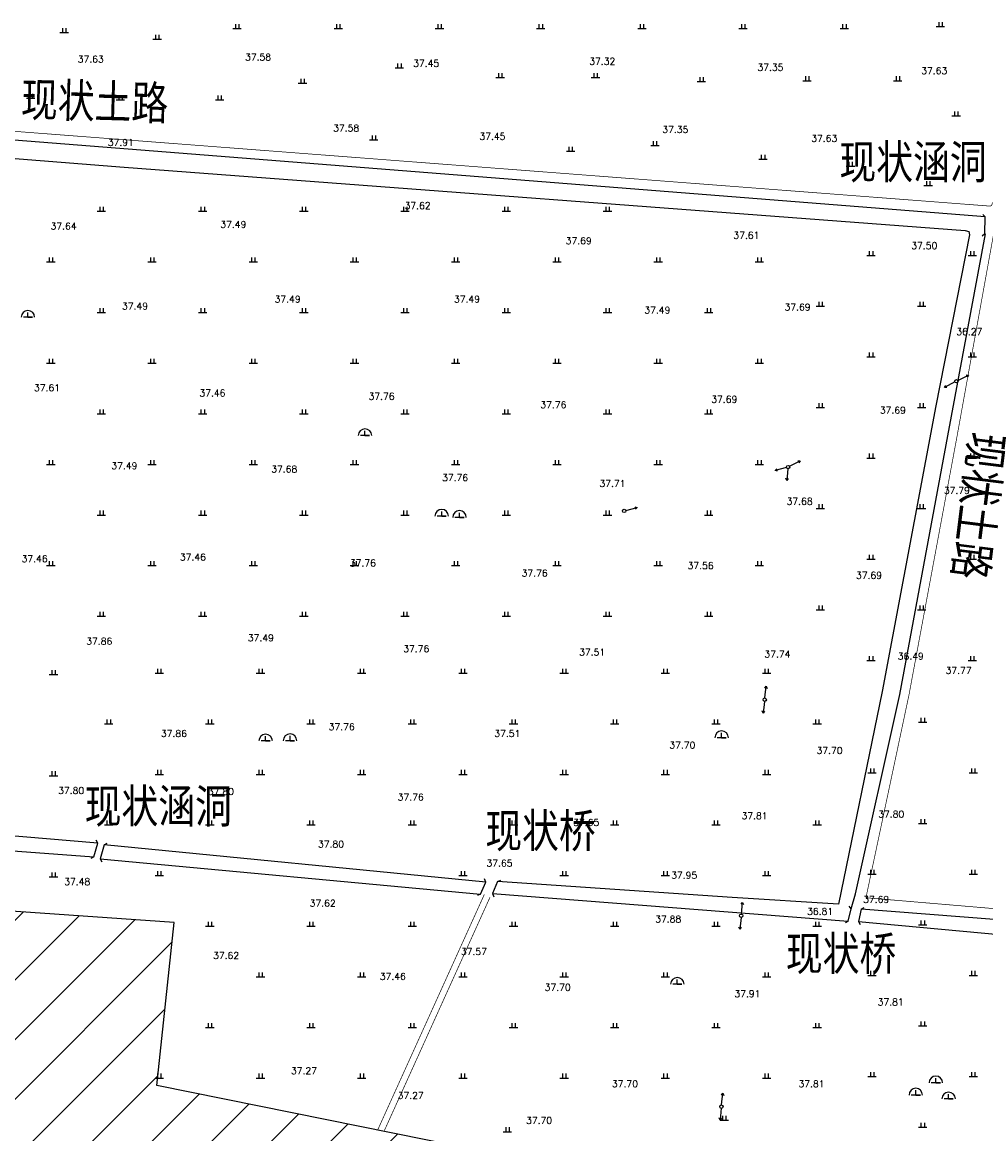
# Model space of a CAD drawing. Extents: x 456755 to 458049, y 3845626 to 3853218.
# Tile 69 of 80: x 457224 to 457509, y 3852210 to 3852540. Entities that reach past the tile are written whole.
import ezdxf
from ezdxf.enums import TextEntityAlignment as Align

# ---------------------------------------------------------------- set-up
doc = ezdxf.new("R2010")
doc.units = 0
doc.linetypes.add('X3', pattern=[5, 4, -1])
doc.layers.get('0').update_dxf_attribs({"linetype": 'CONTINUOUS'})
for name, color, linetype in [('DLDW', 11, 'CONTINUOUS'), ('DLSS', 4, 'CONTINUOUS'), ('DMTZ', 3, 'CONTINUOUS'), ('GCD', 1, 'CONTINUOUS'), ('GXYZ', 2, 'CONTINUOUS'), ('JMD', 6, 'CONTINUOUS'), ('SXSS', 5, 'CONTINUOUS'), ('ZBTZ', 3, 'CONTINUOUS')]:
    doc.layers.add(name, color=color, linetype=linetype)
doc.styles.get("Standard").update_dxf_attribs({"font": 'rs.shx', "bigfont": 'hztxt.shx'})
doc.styles.add('仿宋体', font='仿宋_GB2312.ttf', dxfattribs={"width": 0.8})
doc.linetypes.add('10421', pattern='A,2,[150,AAA.SHX,S=0.5,R=0,X=0,Y=0.5],1e-11', length=2)
doc.linetypes.add('8352', pattern='A,1.5,[145,AAA.SHX,S=1,R=0,X=0,Y=1],1.5,-1,3,-1', length=8)

# ---------------------------------------------------------------- blocks, each defined once
blk = doc.blocks.new('gc110')
at = {"linetype": 'Continuous'}
for points in [[(0, 0), (1.35, 0), (-1.35, 0)], [(0, 0), (0, 1.4)]]:
    blk.add_lwpolyline(points, dxfattribs=at)
blk.add_arc((0, 0), 2, 0, 180, dxfattribs=at)
blk = doc.blocks.new('gc170')
at = {"linetype": 'Continuous'}
blk.add_circle((0, 0), 0.5, dxfattribs=at)
blk = doc.blocks.new('gc013b')
at = {"linetype": 'Continuous'}
blk.add_line((0.5, 0), (4, 0), dxfattribs=at)
at = {"linetype": 'Continuous', "flags": 128}
blk.add_lwpolyline([(3.39, 0.35), (4, 0), (3.39, -0.35)], dxfattribs=at)
blk = doc.blocks.new('gc119')
for p, q in [((-1.25, 0), (1.25, 0)), ((-0.5, 1.3), (-0.5, 0)), ((0.5, 1.3), (0.5, 0))]:
    blk.add_line(p, q)

msp = doc.modelspace()

# ---------------------------------------------------------------- hatches: boundary and pattern name
at = {"layer": 'JMD', "linetype": 'Continuous'}
h = msp.add_hatch(dxfattribs=at)
h.set_pattern_fill('ANSI31', color=256, scale=100, style=0)
h.set_pattern_definition([(45, (7582.652, -7546.909), (-8.838834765, 8.838834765), [])])
h.paths.add_polyline_path([(457263.63, 3852224.66), (457268.76, 3852272.94), (457058.64, 3852287.61), (457035.8, 3852052.1), (457023.26, 3851896.19), (457016.64, 3851836.43), (457036.11, 3851833.95), (457028.88, 3851759.1), (457307.7, 3851756.63), (457313.82, 3851892.34), (457331.04, 3851892.28), (457343.51, 3851900.89), (457548.29, 3851899.91), (457549.35, 3851946.72), (457615.52, 3851947.73), (457633.17, 3852139.09), (457501.44, 3852152.17), (457503.81, 3852176.12)])
h.paths.add_polyline_path([(457270.23, 3851788.36), (457285.97, 3851788.36), (457285.97, 3851781.12), (457270.23, 3851781.12)], flags=24)
h.paths.add_polyline_path([(457057.06, 3851790.09), (457072.79, 3851790.09), (457072.79, 3851782.85), (457057.06, 3851782.85)], flags=24)
h.paths.add_polyline_path([(457167.11, 3851891.43), (457182.85, 3851891.43), (457182.85, 3851884.19), (457167.11, 3851884.19)], flags=24)
h.paths.add_polyline_path([(457579.7, 3851995.53), (457595.43, 3851995.53), (457595.43, 3851988.29), (457579.7, 3851988.29)], flags=24)
h.paths.add_polyline_path([(457496.51, 3851926.24), (457512.24, 3851926.24), (457512.24, 3851919), (457496.51, 3851919)], flags=24)
h.paths.add_polyline_path([(457300.67, 3851959.15), (457316.4, 3851959.15), (457316.4, 3851951.91), (457300.67, 3851951.91)], flags=24)
h.paths.add_polyline_path([(457059.76, 3851979.07), (457075.5, 3851979.07), (457075.5, 3851971.83), (457059.76, 3851971.83)], flags=24)
h.paths.add_polyline_path([(457167.22, 3852107.26), (457182.95, 3852107.26), (457182.95, 3852100.02), (457167.22, 3852100.02)], flags=24)
h.paths.add_polyline_path([(457429.78, 3852064.82), (457445.52, 3852064.82), (457445.52, 3852057.58), (457429.78, 3852057.58)], flags=24)
h.paths.add_polyline_path([(457551.37, 3852118.84), (457567.1, 3852118.84), (457567.1, 3852111.59), (457551.37, 3852111.59)], flags=24)
h.paths.add_polyline_path([(457323.66, 3852176.34), (457339.39, 3852176.34), (457339.39, 3852169.09), (457323.66, 3852169.09)], flags=24)
h.paths.add_polyline_path([(457123.16, 3852244.04), (457138.89, 3852244.04), (457138.89, 3852236.8), (457123.16, 3852236.8)], flags=24)

# ---------------------------------------------------------------- linework, layer by layer
at = {"layer": 'DLSS', "linetype": 'Continuous'}
for p, q in [((457509.19, 3852482.06), (457508.5, 3852482.79)), ((457509.05, 3852477.08), (457508.32, 3852476.39)), ((457246.16, 3852296.5), (457245.67, 3852297.37)), ((457248.05, 3852295.97), (457248.92, 3852296.46)), ((457245, 3852292.38), (457244.13, 3852291.89)), ((457246.89, 3852291.85), (457247.38, 3852290.98)), ((457361.14, 3852284.94), (457360.76, 3852285.87)), ((457364.66, 3852285.1), (457365.59, 3852285.48)), ((457359.63, 3852281.36), (457358.71, 3852280.98)), ((457363.16, 3852281.52), (457363.53, 3852280.59)), ((457469.42, 3852276.99), (457468.88, 3852277.84)), ((457472.42, 3852276.9), (457473.27, 3852277.44)), ((457468.61, 3852273.35), (457467.76, 3852272.81)), ((457471.61, 3852273.26), (457472.14, 3852272.41))]:
    msp.add_line(p, q, dxfattribs=at)
at = {"layer": 'DLSS', "linetype": 'X3', "const_width": 0.2}
for points in [[(456807.19, 3852539.58), (456807.19, 3852539.58), (457025.66, 3852522.54), (457127.05, 3852514.66), (457510.56, 3852485.27), (457511.03, 3852485.39), (457511.21, 3852485.72), (457511.32, 3852486.34)], [(457511.64, 3852476.8), (457500.77, 3852416.67), (457486.59, 3852340.38), (457473.84, 3852280.29)], [(457330.99, 3852211.05), (457362.41, 3852280.44)], [(457643.43, 3852267.27), (457621.51, 3852268.75), (457620.18, 3852268.15), (457603.06, 3852263.7), (457601.23, 3852263.53), (457574.73, 3852266.06), (457573.73, 3852266.53), (457566.59, 3852271.6), (457564.45, 3852272.47), (457561.31, 3852272.87), (457473.84, 3852280.29), (457473.84, 3852280.29)]]:
    msp.add_lwpolyline(points, dxfattribs=at)
at = {"layer": 'DLSS', "linetype": 'Continuous'}
for points in [[(457509.05, 3852477.08), (457509.19, 3852482.06)], [(457245, 3852292.38), (457246.16, 3852296.5)], [(457248.05, 3852295.97), (457246.89, 3852291.85)], [(457359.63, 3852281.36), (457361.14, 3852284.94)], [(457364.66, 3852285.1), (457363.16, 3852281.52)], [(457468.61, 3852273.35), (457469.42, 3852276.99)], [(457472.42, 3852276.9), (457471.61, 3852273.26)]]:
    msp.add_lwpolyline(points, dxfattribs=at)
at = {"layer": 'DLSS', "linetype": 'Continuous', "const_width": 0.2}
msp.add_lwpolyline([(457329.1, 3852211.43), (457360.72, 3852281.25)], dxfattribs=at)
at = {"layer": 'DMTZ', "color": 5, "linetype": '10421'}
msp.add_lwpolyline([(457246.16, 3852296.5), (457089.33, 3852309.7), (457037.65, 3852313.36), (457037.16, 3852313.13), (457036.94, 3852312.68), (457037.07, 3852293.4), (457037.33, 3852292.88), (457037.69, 3852292.58), (457055.38, 3852289.73), (457084.96, 3852287.19), (457086.31, 3852288.19), (457086.85, 3852289.96), (457089.03, 3852303.08), (457089.5, 3852303.63), (457090.24, 3852303.84), (457245, 3852292.38)], dxfattribs=at)
at = {"layer": 'JMD', "linetype": 'Continuous', "flags": 128}
msp.add_lwpolyline([(457036.11, 3851833.95), (457028.88, 3851759.1), (457028.88, 3851759.1), (457307.7, 3851756.63), (457313.82, 3851892.34), (457331.04, 3851892.28), (457343.51, 3851900.89), (457548.29, 3851899.91), (457549.35, 3851946.72), (457615.52, 3851947.73), (457633.17, 3852139.09), (457501.44, 3852152.17), (457503.81, 3852176.12), (457263.63, 3852224.66), (457268.76, 3852272.94), (457058.64, 3852287.61), (457035.8, 3852052.1), (457023.26, 3851896.19), (457016.64, 3851836.43)], close=True, dxfattribs=at)
at = {"layer": 'SXSS', "linetype": '8352'}
for points in [[(457509.19, 3852482.06), (457127.39, 3852512.2), (457026.46, 3852519.72)], [(457026.13, 3852514.93), (457254.01, 3852496.8), (457503.28, 3852478.06), (457504.34, 3852477.74), (457504.58, 3852476.77), (457494.59, 3852426.12), (457478.67, 3852341.46), (457465.75, 3852278.4), (457434.14, 3852280.4), (457364.66, 3852285.1)], [(457469.42, 3852276.99), (457469.42, 3852276.99), (457470.78, 3852281.41), (457483.93, 3852340.56), (457498.11, 3852417.21), (457509.28, 3852477.04)], [(457361.14, 3852284.94), (457248.05, 3852295.97)], [(457246.89, 3852291.85), (457359.63, 3852281.36)], [(457363.16, 3852281.52), (457468.61, 3852273.35)], [(457606.68, 3852260.44), (457571.92, 3852263.54), (457562.77, 3852269.92), (457472.42, 3852276.9)], [(457471.61, 3852273.26), (457562.57, 3852264.87), (457571.07, 3852259.1), (457608.08, 3852252.77)]]:
    msp.add_lwpolyline(points, dxfattribs=at)

# ---------------------------------------------------------------- block references
at = {"layer": 'DLDW', "linetype": 'Continuous'}
for p in [(457225.44, 3852452.32), (457325.35, 3852417.26), (457348.1, 3852393.37), (457353.38, 3852393.01), (457295.9, 3852326.75), (457303.14, 3852326.84), (457431.06, 3852327.73), (457417.93, 3852254.66), (457494.55, 3852225.45), (457488.61, 3852221.82), (457498.34, 3852220.67)]:
    msp.add_blockref('gc110', p, dxfattribs=at)
at = {"layer": 'GXYZ', "linetype": 'Continuous'}
for p, rotation in [((457500.66, 3852433.37), 207.0216544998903), ((457500.66, 3852433.37), 27.20548971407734), ((457450.76, 3852407.93), 194.9684088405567), ((457450.76, 3852407.93), 264.2532857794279), ((457450.76, 3852407.93), 27.02165449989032), ((457402.18, 3852394.94), 14.96840884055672), ((457443.83, 3852338.99), 84.25328577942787), ((457443.83, 3852338.99), 263.7897660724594), ((457436.86, 3852274.95), 83.78976607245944), ((457436.86, 3852274.95), 264.0859112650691), ((457431, 3852218.38), 84.08591126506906), ((457431, 3852218.38), 264.0859112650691)]:
    msp.add_blockref('gc013b', p, dxfattribs=dict(at, rotation=rotation))
for p in [(457500.66, 3852433.37), (457450.76, 3852407.93), (457450.76, 3852407.93), (457402.18, 3852394.94), (457402.18, 3852394.94), (457443.83, 3852338.99), (457436.86, 3852274.95), (457431, 3852218.38)]:
    msp.add_blockref('gc170', p, dxfattribs=at)
at = {"layer": 'ZBTZ', "linetype": 'Continuous'}
for p in [(457287.43, 3852537.89), (457317.43, 3852537.89), (457347.43, 3852537.89), (457377.43, 3852537.89), (457407.43, 3852537.89), (457437.43, 3852537.89), (457467.43, 3852537.89), (457495.91, 3852538.46), (457236.18, 3852536.73), (457263.76, 3852534.77), (457335.53, 3852526.23), (457306.82, 3852521.73), (457365.43, 3852523.39), (457393.67, 3852523.39), (457425.06, 3852522.2), (457456.38, 3852522.44), (457483.26, 3852522.44), (457226.27, 3852517.22), (457252.85, 3852516.75), (457282.27, 3852516.75), (457500.58, 3852512.01), (457327.94, 3852504.89), (457386.31, 3852501.57), (457411.3, 3852503.23), (457443.33, 3852499.2), (457469.26, 3852497.07), (457492.28, 3852491.38), (457247.24, 3852483.72), (457277.24, 3852483.72), (457307.24, 3852483.72), (457337.24, 3852483.72), (457367.24, 3852483.72), (457397.24, 3852483.72), (457232.24, 3852468.72), (457262.24, 3852468.72), (457292.24, 3852468.72), (457322.24, 3852468.72), (457352.24, 3852468.72), (457382.24, 3852468.72), (457412.24, 3852468.72), (457442.24, 3852468.72), (457475.34, 3852470.61), (457505.34, 3852470.61), (457460.34, 3852455.61), (457490.34, 3852455.61), (457247.24, 3852453.72), (457277.24, 3852453.72), (457307.24, 3852453.72), (457337.24, 3852453.72), (457367.24, 3852453.72), (457397.24, 3852453.72), (457427.24, 3852453.72), (457232.24, 3852438.72), (457262.24, 3852438.72), (457292.24, 3852438.72), (457322.24, 3852438.72), (457352.24, 3852438.72), (457382.24, 3852438.72), (457412.24, 3852438.72), (457442.24, 3852438.72), (457475.34, 3852440.61), (457505.34, 3852440.61), (457460.34, 3852425.61), (457490.34, 3852425.61), (457247.24, 3852423.72), (457277.24, 3852423.72), (457307.24, 3852423.72), (457337.24, 3852423.72), (457367.24, 3852423.72), (457397.24, 3852423.72), (457427.24, 3852423.72), (457475.34, 3852410.61), (457505.34, 3852410.61), (457232.24, 3852408.72), (457262.24, 3852408.72), (457292.24, 3852408.72), (457322.24, 3852408.72), (457352.24, 3852408.72), (457382.24, 3852408.72), (457412.24, 3852408.72), (457442.24, 3852408.72), (457247.24, 3852393.72), (457277.24, 3852393.72), (457307.24, 3852393.72), (457337.24, 3852393.72), (457367.24, 3852393.72), (457397.24, 3852393.72), (457427.24, 3852393.72), (457460.34, 3852395.61), (457490.34, 3852395.61), (457475.34, 3852380.61), (457505.34, 3852380.61), (457232.24, 3852378.72), (457262.24, 3852378.72), (457292.24, 3852378.72), (457322.24, 3852378.72), (457352.24, 3852378.72), (457382.24, 3852378.72), (457412.24, 3852378.72), (457442.24, 3852378.72), (457247.24, 3852363.72), (457277.24, 3852363.72), (457307.24, 3852363.72), (457337.24, 3852363.72), (457367.24, 3852363.72), (457397.24, 3852363.72), (457427.24, 3852363.72), (457460.34, 3852365.61), (457490.34, 3852365.61), (457475.34, 3852350.61), (457505.34, 3852350.61), (457264.38, 3852346.86), (457294.38, 3852346.86), (457324.38, 3852346.86), (457354.38, 3852346.86), (457384.38, 3852346.86), (457414.38, 3852346.86), (457444.38, 3852346.86), (457233.04, 3852346.46, 37.58), (457249.38, 3852331.86), (457279.38, 3852331.86), (457309.38, 3852331.86), (457339.38, 3852331.86), (457369.38, 3852331.86), (457399.38, 3852331.86), (457429.38, 3852331.86), (457459.38, 3852331.86), (457490.65, 3852332.29), (457264.38, 3852316.86), (457294.38, 3852316.86), (457324.38, 3852316.86), (457354.38, 3852316.86), (457384.38, 3852316.86), (457414.38, 3852316.86), (457444.38, 3852316.86), (457475.65, 3852317.29), (457505.65, 3852317.29), (457233.04, 3852316.46, 37.58), (457249.38, 3852301.86), (457279.38, 3852301.86), (457309.38, 3852301.86), (457339.38, 3852301.86), (457369.38, 3852301.86), (457399.38, 3852301.86), (457429.38, 3852301.86), (457459.38, 3852301.86), (457490.65, 3852302.29), (457475.65, 3852287.29), (457505.65, 3852287.29), (457233.04, 3852286.46, 37.58), (457264.38, 3852286.86), (457354.38, 3852286.86), (457384.38, 3852286.86), (457414.38, 3852286.86), (457444.38, 3852286.86), (457279.38, 3852271.86), (457309.38, 3852271.86), (457339.38, 3852271.86), (457369.38, 3852271.86), (457399.38, 3852271.86), (457429.38, 3852271.86), (457459.38, 3852271.86), (457490.65, 3852272.29), (457294.38, 3852256.86), (457324.38, 3852256.86), (457354.38, 3852256.86), (457384.38, 3852256.86), (457414.38, 3852256.86), (457444.38, 3852256.86), (457475.65, 3852257.29), (457505.65, 3852257.29), (457279.38, 3852241.86), (457309.38, 3852241.86), (457339.38, 3852241.86), (457369.38, 3852241.86), (457399.38, 3852241.86), (457429.38, 3852241.86), (457459.38, 3852241.86), (457490.65, 3852242.29), (457264.38, 3852226.86), (457294.38, 3852226.86), (457324.38, 3852226.86), (457354.38, 3852226.86), (457384.38, 3852226.86), (457414.38, 3852226.86), (457444.38, 3852226.86), (457475.65, 3852227.29), (457505.65, 3852227.29), (457431.84, 3852214.4), (457490.65, 3852212.29), (457367.56, 3852210.96)]:
    msp.add_blockref('gc119', p, dxfattribs=at)

# ---------------------------------------------------------------- texts
at = {"layer": 'DLSS', "linetype": 'X3', "style": '仿宋体', "width": 0.8}
for rotation, p in [(358.3921, (457223.29, 3852511.97)), (262.8783, (457504.99, 3852418.69))]:
    msp.add_text('现状土路', height=10, rotation=rotation, dxfattribs=at).set_placement(p)
at = {"layer": 'DLSS', "color": 1, "linetype": 'X3', "style": '仿宋体', "width": 0.8}
for s, p in [('现状涵洞', (457465.97, 3852493.38, 37.54)), ('现状涵洞', (457242.26, 3852302.47, -37.65)), ('现状桥', (457361.01, 3852295.17)), ('现状桥', (457450.09, 3852258.78))]:
    msp.add_text(s, height=10, dxfattribs=at).set_placement(p)
at = {"layer": 'GCD', "linetype": 'Continuous'}
for s, p in [('37.63', (457244.07, 3852528.81, 37.63)), ('37.58', (457293.66, 3852529.42, 37.58)), ('37.32', (457395.69, 3852528.18, 37.32)), ('37.45', (457343.49, 3852527.57, 37.45)), ('37.35', (457445.53, 3852526.39, 37.35)), ('37.63', (457494.08, 3852525.38, 37.63)), ('37.58', (457319.77, 3852508.38, 37.58)), ('37.35', (457417.34, 3852507.96, 37.35)), ('37.45', (457363.12, 3852505.94, 37.45)), ('37.63', (457461.48, 3852505.33, 37.63)), ('37.91', (457252.97, 3852504.14, 37.91)), ('37.62', (457340.95, 3852485.39, 37.62)), ('37.64', (457236.02, 3852479.31, 37.64)), ('37.49', (457286.33, 3852479.83, 37.49)), ('37.69', (457388.7, 3852474.99, 37.69)), ('37.61', (457438.4, 3852476.6, 37.61)), ('37.50', (457491.13, 3852473.53, 37.5)), ('37.49', (457257.19, 3852455.62, 37.49)), ('37.49', (457302.43, 3852457.69, 37.49)), ('37.49', (457355.59, 3852457.69, 37.49)), ('37.69', (457453.57, 3852455.33, 37.69)), ('37.49', (457412.01, 3852454.44, 37.49)), ('36.27', (457504.48, 3852448.05, 36.27)), ('37.61', (457231.11, 3852431.43, 37.61)), ('37.46', (457280.13, 3852429.88, 37.46)), ('37.76', (457330.28, 3852428.88, 37.76)), ('37.76', (457381.18, 3852426.38, 37.76)), ('37.69', (457431.85, 3852428, 37.69)), ('37.69', (457481.82, 3852424.76, 37.69)), ('37.49', (457254.03, 3852408.31, 37.49)), ('37.68', (457301.42, 3852407.31, 37.68)), ('37.76', (457352.07, 3852404.8, 37.76)), ('37.71', (457398.71, 3852403.05, 37.71)), ('37.79', (457500.79, 3852400.99, 37.79)), ('37.68', (457454.18, 3852397.76, 37.68)), ('37.46', (457227.44, 3852380.75, 37.46)), ('37.46', (457274.34, 3852381.25, 37.46)), ('37.76', (457324.74, 3852379.5, 37.76)), ('37.76', (457375.64, 3852376.49, 37.76)), ('37.56', (457424.84, 3852378.72, 37.56)), ('37.69', (457474.74, 3852375.85, 37.69)), ('37.49', (457294.48, 3852357.3, 37.49)), ('37.86', (457246.6, 3852356.3, 37.86)), ('37.76', (457340.56, 3852354.08, 37.76)), ('37.51', (457392.69, 3852353.07, 37.51)), ('37.74', (457447.59, 3852352.49, 37.74)), ('36.49', (457487.12, 3852351.87, 36.49)), ('37.77', (457501.31, 3852347.65, 37.77)), ('37.76', (457318.44, 3852330.96, 37.76)), ('37.86', (457268.73, 3852328.96, 37.86)), ('37.51', (457367.55, 3852328.95, 37.51)), ('37.70', (457419.42, 3852325.53, 37.7)), ('37.70', (457463.07, 3852323.92, 37.7)), ('37.80', (457238.26, 3852312.05, 37.8)), ('37.80', (457282.64, 3852311.76, 37.8)), ('37.76', (457338.9, 3852310.11, 37.76)), ('37.81', (457440.83, 3852304.57, 37.81)), ('37.80', (457481.33, 3852305.06, 37.8)), ('37.65', (457390.93, 3852302.61, 37.65)), ('37.80', (457315.28, 3852296.19, 37.8)), ('37.65', (457365.23, 3852290.52, 37.65)), ('37.48', (457240.06, 3852285.06, 37.48)), ('37.95', (457419.97, 3852286.95, 37.95)), ('37.62', (457312.81, 3852278.66, 37.62)), ('37.69', (457476.86, 3852279.8, 37.69)), ('36.81', (457460.25, 3852276.24, 36.81)), ('37.88', (457415.23, 3852273.96, 37.88)), ('37.57', (457357.64, 3852264.33, 37.57)), ('37.62', (457284.19, 3852263.18, 37.62)), ('37.46', (457333.59, 3852256.97, 37.46)), ('37.70', (457382.47, 3852253.75, 37.7)), ('37.91', (457438.7, 3852251.85, 37.91)), ('37.81', (457481.17, 3852249.39, 37.81)), ('37.27', (457307.27, 3852229.02, 37.27)), ('37.70', (457402.41, 3852225.13, 37.7)), ('37.81', (457457.71, 3852225.14, 37.81)), ('37.27', (457338.9, 3852221.66, 37.27)), ('37.70', (457376.95, 3852214.31, 37.7))]:
    msp.add_text(s, height=2, dxfattribs=at).set_placement(p, align=Align.MIDDLE)

doc.saveas('drawing.dxf')
